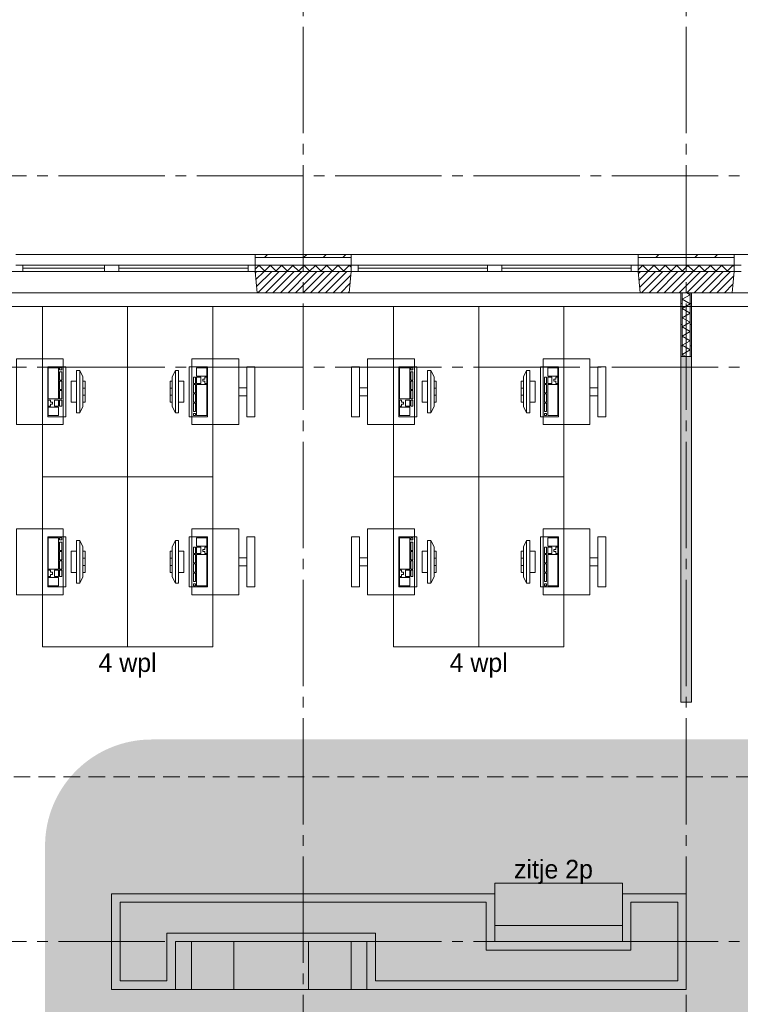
# Paper-space layout '19061B VOn 012b Plattegrond tweede verdieping' of a CAD drawing. Header units: millimetres. Extents: x 10 to 1052, y 0 to 594.
# Tile 34 of 50: x 496 to 564, y 399 to 491. Entities that reach past the tile are written whole.
import ezdxf
from ezdxf.xclip import XClip

# ---------------------------------------------------------------- set-up
doc = ezdxf.new("R2010")
doc.units = ezdxf.units.MM
doc.header["$MEASUREMENT"] = 0
doc.header["$XCLIPFRAME"] = 0
doc.linetypes.add('B0204', pattern=[13, 10, -1, 1, -1])
doc.linetypes.add('B0701', pattern=[2.3412, 1.56, -0.7812])
for name, color, linetype in [('21 Buitenwanden', 7, 'Continuous'), ('21 Buitenwanden Doorsnede-arcering', 7, 'Continuous'), ('21 Buitenwanden Laagscheidingslijnen', 7, 'Continuous'), ('21 Buitenwanden Ramen', 7, 'Continuous'), ('23 Vloeren', 7, 'Continuous'), ('67 Radiatoren - lijn', 7, 'Continuous'), ('82 Interieur', 7, 'Continuous'), ('A Stramien', 7, 'Continuous'), ('New_21 Vliesgevels', 7, 'Continuous'), ('New_21 Vliesgevels Doorsnede-arcering', 7, 'Continuous'), ('New_22 NC Binnenwanden', 7, 'Continuous'), ('New_22 NC Binnenwanden Doorsnede-arcering', 7, 'Continuous'), ('New_22 NC Binnenwanden Laagscheidingslijnen', 7, 'Continuous'), ('New_79 Vaste inrichting', 7, 'Continuous'), ('New_79 Vaste inrichting 2D arcering', 7, 'Continuous'), ('New_82 Interieur', 7, 'Continuous'), ('New_82 Interieur 2D arcering', 7, 'Continuous'), ('New_Z Ruimtebenaming', 7, 'Continuous'), ('Z Ruimtebenaming', 7, 'Continuous')]:
    doc.layers.add(name, color=color, linetype=linetype)
doc.styles.add('GENERATED_STYLE_5', font='txt')
pattern_1 = [(45, (162.7604, 134.7577), (-1.838478, 1.838478), []), (45, (161.8411, 135.677), (-1.838478, 1.838478), [1.95, -0.65, 0, -0.65])]
pattern_2 = [(225, (162.7604, 134.7577), (-0.5303301, 0.5303301), []), (315, (162.7604, 134.7577), (0.5303301, 0.5303301), [])]
pattern_3 = [(45, (162.76037, 134.7577), (-0.3535534, 0.3535534), [])]
pattern_4 = [(180, (162.7604, 134.7577), (0, 2), [])]

# ---------------------------------------------------------------- blocks, each defined once
blk = doc.blocks.new('*X99')
at = {"layer": 'New_22 NC Binnenwanden Doorsnede-arcering', "color": 7, "linetype": 'Continuous', "lineweight": 0}
for p, q in [((559.135, 465.579), (558.827, 465.758)), ((559.135, 465.579), (558.385, 465.146)), ((559.135, 464.713), (558.385, 465.146)), ((559.135, 464.713), (558.385, 464.28)), ((559.135, 463.847), (558.385, 464.28)), ((559.135, 463.847), (558.385, 463.414)), ((559.135, 462.981), (558.385, 463.414)), ((559.135, 462.981), (558.385, 462.548)), ((559.135, 462.115), (558.385, 462.548)), ((559.135, 462.115), (558.385, 461.682)), ((559.135, 461.249), (558.385, 461.682)), ((559.135, 461.249), (558.385, 460.816)), ((559.135, 460.383), (558.385, 460.816)), ((559.135, 460.383), (558.385, 459.95)), ((558.719, 459.758), (558.385, 459.95))]:
    blk.add_line(p, q, dxfattribs=at)
blk = doc.blocks.new('Drawing_2_1', base_point=(162.76, 134.758))
at = {"layer": '21 Buitenwanden Doorsnede-arcering', "linetype": 'Continuous', "lineweight": 0, "true_color": 0x000000}
h = blk.add_hatch(dxfattribs=at)
h.set_pattern_fill('160_Natuursteen_0001', color=18, style=0, pattern_type=2)
h.set_pattern_definition(pattern_1)
h.paths.add_polyline_path([(518.26, 469.058), (527.26, 469.058), (527.26, 469.358), (518.26, 469.358)])
h = blk.add_hatch(dxfattribs=at)
h.set_pattern_fill('160_Natuursteen_0001', color=18, style=0, pattern_type=2)
h.set_pattern_definition(pattern_1)
h.paths.add_polyline_path([(554.26, 469.058), (563.26, 469.058), (563.26, 469.358), (554.26, 469.358)])
h = blk.add_hatch(dxfattribs=at)
h.set_pattern_fill('415_Isolatie_ruit_0001', color=18, style=0, pattern_type=2)
h.set_pattern_definition(pattern_2)
h.paths.add_polyline_path([(518.26, 467.758), (527.26, 467.758), (527.26, 468.358), (518.26, 468.358)])
h = blk.add_hatch(dxfattribs=at)
h.set_pattern_fill('220_Gewapend_beton___pre_2B', color=18, style=0, pattern_type=2)
h.set_pattern_definition(pattern_3)
h.paths.add_polyline_path([(518.26, 467.758), (518.435, 465.758), (527.085, 465.758), (527.26, 467.758)])
h = blk.add_hatch(dxfattribs=at)
h.set_pattern_fill('415_Isolatie_ruit_0001', color=18, style=0, pattern_type=2)
h.set_pattern_definition(pattern_2)
h.paths.add_polyline_path([(554.26, 468.358), (554.26, 467.758), (563.26, 467.758), (563.26, 468.358)])
h = blk.add_hatch(dxfattribs=at)
h.set_pattern_fill('220_Gewapend_beton___pre_2B', color=18, style=0, pattern_type=2)
h.set_pattern_definition(pattern_3)
h.paths.add_polyline_path([(554.26, 467.758), (554.435, 465.758), (563.085, 465.758), (563.26, 467.758)])
at = {"layer": 'New_21 Vliesgevels Doorsnede-arcering', "linetype": 'Continuous', "lineweight": 0, "true_color": 0x80e2d7}
blk.add_hatch(color=121, dxfattribs=at).paths.add_polyline_path([(558.26, 459.758), (558.26, 427.258), (559.26, 427.258), (559.26, 459.758)])
at = {"layer": 'New_22 NC Binnenwanden Doorsnede-arcering', "linetype": 'Continuous', "lineweight": 0, "true_color": 0x000000}
h = blk.add_hatch(dxfattribs=at)
h.set_pattern_fill('930_Lijnen_vert_200_0001', color=18, style=0, pattern_type=2)
h.set_pattern_definition(pattern_4)
h.paths.add_polyline_path([(558.26, 465.758), (558.26, 459.758), (558.385, 459.758), (558.385, 465.758)])
h = blk.add_hatch(dxfattribs=at)
h.set_pattern_fill('930_Lijnen_vert_200_0001', color=18, style=0, pattern_type=2)
h.set_pattern_definition(pattern_4)
h.paths.add_polyline_path([(559.26, 459.758), (559.26, 465.758), (559.135, 465.758), (559.135, 459.758)])
at = {"layer": 'New_79 Vaste inrichting 2D arcering', "linetype": 'Continuous', "lineweight": 0, "true_color": 0xb7ca69}
for points in [[(540.76, 410.258), (540.76, 406.258), (552.76, 406.258), (552.76, 410.258)], [(540.76, 406.258), (540.76, 404.758), (552.76, 404.758), (552.76, 406.258)], [(512.26, 400.258), (512.26, 404.758), (510.76, 404.758), (510.76, 400.258)], [(516.26, 400.258), (516.26, 404.758), (512.26, 404.758), (512.26, 400.258)], [(523.26, 400.258), (527.26, 400.258), (527.26, 404.758), (523.26, 404.758)], [(527.26, 400.258), (528.76, 400.258), (528.76, 404.758), (527.26, 404.758)]]:
    blk.add_hatch(color=63, dxfattribs=at).paths.add_polyline_path(points)
at = {"layer": 'New_82 Interieur 2D arcering', "linetype": 'Continuous', "lineweight": 0, "true_color": 0xc9b395}
blk.add_hatch(color=253, dxfattribs=at).paths.add_polyline_path([(498.504, 396.258, 0.414214), (508.504, 386.258), (717.51, 386.258, 0.414214), (727.51, 396.258), (727.51, 413.758, 0.414214), (717.51, 423.758), (508.504, 423.758, 0.414214), (498.504, 413.758)])
at = {"layer": 'New_82 Interieur 2D arcering', "linetype": 'Continuous', "lineweight": 0, "true_color": 0xe6d6c2}
blk.add_hatch(color=254, dxfattribs=at).paths.add_polyline_path([(540.76, 409.258), (504.76, 409.258), (504.76, 400.258), (510.76, 400.258), (510.76, 404.758), (528.76, 404.758), (528.76, 400.258), (558.76, 400.258), (558.76, 409.258), (552.76, 409.258), (552.76, 404.758), (540.76, 404.758)])
at = {"layer": 'New_82 Interieur 2D arcering', "linetype": 'Continuous', "lineweight": 0, "true_color": 0xe8e8b0}
blk.add_hatch(color=254, dxfattribs=at).paths.add_polyline_path([(539.96, 408.458), (505.56, 408.458), (505.56, 401.058), (509.96, 401.058), (509.96, 405.558), (529.56, 405.558), (529.56, 401.058), (557.96, 401.058), (557.96, 408.458), (553.56, 408.458), (553.56, 403.958), (539.96, 403.958)])
at = {"layer": '21 Buitenwanden', "color": 2, "linetype": 'Continuous', "lineweight": 0}
for p, q in [((518.26, 469.358), (518.26, 469.058)), ((527.26, 469.358), (527.26, 469.058)), ((554.26, 469.358), (554.26, 469.058)), ((563.26, 469.358), (563.26, 469.058))]:
    blk.add_line(p, q, dxfattribs=at)
at = {"layer": '21 Buitenwanden', "color": 9, "linetype": 'Continuous', "lineweight": 0}
for p, q in [((518.26, 469.058), (518.26, 468.358)), ((527.26, 469.058), (527.26, 468.358)), ((554.26, 469.058), (554.26, 468.358)), ((563.26, 469.058), (563.26, 468.358))]:
    blk.add_line(p, q, dxfattribs=at)
at = {"layer": '21 Buitenwanden', "color": 1, "linetype": 'Continuous', "lineweight": 0}
for p, q in [((518.26, 468.358), (518.26, 467.758)), ((527.26, 468.358), (527.26, 467.758)), ((554.26, 468.358), (554.26, 467.758)), ((563.26, 468.358), (563.26, 467.758))]:
    blk.add_line(p, q, dxfattribs=at)
at = {"layer": '21 Buitenwanden', "color": 3, "linetype": 'Continuous', "lineweight": 0}
for p, q in [((518.26, 467.758), (518.435, 465.758)), ((527.26, 467.758), (527.085, 465.758)), ((554.26, 467.758), (554.435, 465.758)), ((563.26, 467.758), (563.085, 465.758))]:
    blk.add_line(p, q, dxfattribs=at)
at = {"layer": '21 Buitenwanden', "color": 2, "linetype": 'Continuous', "lineweight": 0, "flags": 128}
for points in [[(527.26, 469.358), (518.26, 469.358)], [(563.26, 469.358), (554.26, 469.358)]]:
    blk.add_lwpolyline(points, dxfattribs=at)
at = {"layer": '21 Buitenwanden', "color": 3, "linetype": 'Continuous', "lineweight": 0, "flags": 128}
for points in [[(518.435, 465.758), (527.085, 465.758)], [(554.435, 465.758), (563.085, 465.758)]]:
    blk.add_lwpolyline(points, dxfattribs=at)
at = {"layer": '21 Buitenwanden Laagscheidingslijnen', "color": 2, "linetype": 'Continuous', "lineweight": 0}
for p, q in [((527.26, 469.058), (518.26, 469.058)), ((563.26, 469.058), (554.26, 469.058))]:
    blk.add_line(p, q, dxfattribs=at)
at = {"layer": '21 Buitenwanden Laagscheidingslijnen', "color": 1, "linetype": 'Continuous', "lineweight": 0}
for p, q in [((527.26, 468.358), (518.26, 468.358)), ((563.26, 468.358), (554.26, 468.358))]:
    blk.add_line(p, q, dxfattribs=at)
at = {"layer": '21 Buitenwanden Laagscheidingslijnen', "color": 3, "linetype": 'Continuous', "lineweight": 0}
for p, q in [((527.26, 467.758), (518.26, 467.758)), ((563.26, 467.758), (554.26, 467.758))]:
    blk.add_line(p, q, dxfattribs=at)
at = {"layer": '21 Buitenwanden Ramen', "color": 9, "linetype": 'Continuous', "lineweight": 0}
for p, q in [((495.76, 469.358), (504.76, 469.358)), ((504.76, 469.358), (518.26, 469.358)), ((540.76, 469.358), (527.26, 469.358)), ((554.26, 469.358), (540.76, 469.358)), ((576.76, 469.358), (563.26, 469.358)), ((518.26, 469.058), (518.26, 468.358)), ((527.26, 469.058), (527.26, 468.358)), ((554.26, 469.058), (554.26, 468.358)), ((563.26, 469.058), (563.26, 468.358)), ((496.43, 468.358), (504.09, 468.358)), ((496.43, 468.058), (504.09, 468.058)), ((504.09, 467.758), (496.43, 467.758)), ((553.59, 468.358), (541.43, 468.358)), ((553.59, 468.058), (541.43, 468.058)), ((541.43, 467.758), (553.59, 467.758)), ((495.585, 465.758), (504.76, 465.758)), ((504.76, 465.758), (518.435, 465.758)), ((540.76, 465.758), (527.085, 465.758)), ((554.435, 465.758), (540.76, 465.758)), ((576.76, 465.758), (563.085, 465.758))]:
    blk.add_line(p, q, dxfattribs=at)
at = {"layer": '21 Buitenwanden Ramen', "color": 2, "linetype": 'Continuous', "lineweight": 0}
for p, q in [((518.26, 469.358), (518.26, 469.058)), ((527.26, 469.358), (527.26, 469.058)), ((554.26, 469.358), (554.26, 469.058)), ((563.26, 469.358), (563.26, 469.058))]:
    blk.add_line(p, q, dxfattribs=at)
at = {"layer": '21 Buitenwanden Ramen', "color": 1, "linetype": 'Continuous', "lineweight": 0}
for p, q in [((495.76, 468.358), (496.43, 468.358)), ((496.43, 467.758), (495.76, 467.758)), ((496.43, 468.358), (496.43, 467.758)), ((504.09, 467.758), (504.09, 468.358)), ((504.09, 468.358), (504.76, 468.358)), ((504.76, 467.758), (504.09, 467.758)), ((504.76, 468.358), (505.43, 468.358)), ((505.43, 467.758), (504.76, 467.758)), ((505.43, 468.358), (505.43, 467.758)), ((505.43, 468.358), (517.59, 468.358)), ((505.43, 468.058), (517.59, 468.058)), ((517.59, 467.758), (505.43, 467.758)), ((517.59, 467.758), (517.59, 468.358)), ((517.59, 468.358), (518.26, 468.358)), ((518.26, 467.758), (517.59, 467.758)), ((518.26, 468.358), (518.26, 467.758)), ((518.26, 468.358), (518.26, 467.758)), ((527.93, 468.358), (527.26, 468.358)), ((527.26, 468.358), (527.26, 467.758)), ((527.26, 468.358), (527.26, 467.758)), ((527.26, 467.758), (527.93, 467.758)), ((527.93, 467.758), (527.93, 468.358)), ((540.09, 468.358), (527.93, 468.358)), ((540.09, 468.058), (527.93, 468.058)), ((527.93, 467.758), (540.09, 467.758)), ((540.76, 468.358), (540.09, 468.358)), ((540.09, 468.358), (540.09, 467.758)), ((540.09, 467.758), (540.76, 467.758)), ((541.43, 468.358), (540.76, 468.358)), ((540.76, 467.758), (541.43, 467.758)), ((541.43, 467.758), (541.43, 468.358)), ((554.26, 468.358), (553.59, 468.358)), ((553.59, 468.358), (553.59, 467.758)), ((553.59, 467.758), (554.26, 467.758)), ((554.26, 468.358), (554.26, 467.758)), ((554.26, 468.358), (554.26, 467.758)), ((563.93, 468.358), (563.26, 468.358)), ((563.26, 468.358), (563.26, 467.758)), ((563.26, 468.358), (563.26, 467.758)), ((563.26, 467.758), (563.93, 467.758))]:
    blk.add_line(p, q, dxfattribs=at)
at = {"layer": '21 Buitenwanden Ramen', "color": 3, "linetype": 'Continuous', "lineweight": 0}
for p, q in [((518.26, 467.758), (518.435, 465.758)), ((527.26, 467.758), (527.085, 465.758)), ((554.26, 467.758), (554.435, 465.758)), ((563.26, 467.758), (563.085, 465.758))]:
    blk.add_line(p, q, dxfattribs=at)
at = {"layer": '23 Vloeren', "color": 1, "linetype": 'Continuous', "lineweight": 0, "flags": 128}
blk.add_lwpolyline([(808.76, 465.758), (380.76, 465.758), (380.76, 450.758), (286.76, 450.758), (286.76, 420.258), (250.56, 420.258), (250.56, 436.781), (234.26, 436.781), (234.26, 458.758), (286.76, 458.758), (286.76, 474.758), (234.26, 474.758), (164.76, 474.758), (164.76, 136.758)], dxfattribs=at)
at = {"layer": '67 Radiatoren - lijn', "color": 9, "linetype": 'Continuous', "lineweight": 0, "flags": 128}
blk.add_lwpolyline([(432.76, 464.458), (807.46, 464.458), (807.46, 433.758)], dxfattribs=at)
at = {"layer": 'A Stramien', "color": 9, "linetype": 'B0204', "lineweight": 0}
for p, q in [((522.76, 516.758), (522.76, 94.758)), ((558.76, 516.758), (558.76, 94.758)), ((122.76, 476.758), (850.76, 476.758)), ((122.76, 467.758), (850.76, 467.758)), ((122.76, 458.758), (850.76, 458.758)), ((122.76, 404.758), (850.76, 404.758))]:
    blk.add_line(p, q, dxfattribs=at)
at = {"layer": 'New_21 Vliesgevels', "color": 1, "linetype": 'Continuous', "lineweight": 0, "flags": 128}
for points in [[(558.26, 459.758), (558.26, 427.258)], [(559.26, 459.758), (558.26, 459.758)], [(559.26, 427.258), (559.26, 459.758)], [(558.26, 427.258), (559.26, 427.258)]]:
    blk.add_lwpolyline(points, dxfattribs=at)
at = {"layer": 'New_22 NC Binnenwanden', "color": 1, "linetype": 'Continuous', "lineweight": 0, "flags": 128}
for points in [[(559.26, 465.758), (558.26, 465.758)], [(558.26, 465.758), (558.26, 459.758)], [(559.26, 459.758), (559.26, 465.758)], [(558.26, 459.758), (559.26, 459.758)]]:
    blk.add_lwpolyline(points, dxfattribs=at)
at = {"layer": 'New_22 NC Binnenwanden Laagscheidingslijnen', "color": 1, "linetype": 'Continuous', "lineweight": 0}
for p, q in [((558.385, 465.758), (558.385, 459.758)), ((559.135, 459.758), (559.135, 465.758))]:
    blk.add_line(p, q, dxfattribs=at)
at = {"layer": 'New_79 Vaste inrichting', "color": 9, "linetype": 'Continuous', "lineweight": 0, "flags": 128}
for points in [[(540.76, 410.258), (552.76, 410.258), (552.76, 406.258), (540.76, 406.258)], [(540.76, 406.258), (552.76, 406.258), (552.76, 404.758), (540.76, 404.758)], [(512.26, 400.258), (512.26, 404.758), (510.76, 404.758), (510.76, 400.258)], [(516.26, 400.258), (516.26, 404.758), (512.26, 404.758), (512.26, 400.258)], [(523.26, 400.258), (523.26, 404.758), (527.26, 404.758), (527.26, 400.258)], [(527.26, 400.258), (527.26, 404.758), (528.76, 404.758), (528.76, 400.258)]]:
    blk.add_lwpolyline(points, close=True, dxfattribs=at)
at = {"layer": 'New_82 Interieur', "color": 1, "linetype": 'Continuous', "lineweight": 0}
for p, q in [((498.809, 458.71), (498.809, 455.772)), ((499.779, 458.71), (498.809, 458.71)), ((499.779, 455.772), (499.779, 458.71)), ((499.876, 458.71), (499.876, 458.514)), ((500.069, 458.71), (499.876, 458.71)), ((499.876, 458.514), (500.069, 458.514)), ((499.876, 458.318), (499.876, 457.535)), ((500.069, 458.318), (499.876, 458.318)), ((500.069, 458.514), (500.069, 458.71)), ((500.069, 457.535), (500.069, 458.318)), ((501.46, 458.458), (501.46, 454.458)), ((501.76, 458.458), (501.46, 458.458)), ((501.76, 454.458), (501.76, 458.458)), ((501.76, 458.458), (502.06, 457.858)), ((510.76, 458.458), (510.46, 457.858)), ((511.06, 458.458), (510.76, 458.458)), ((510.76, 458.458), (510.76, 454.458)), ((511.06, 454.458), (511.06, 458.458)), ((513.712, 458.71), (512.742, 458.71)), ((512.742, 458.71), (512.742, 457.927)), ((513.712, 457.927), (513.712, 458.71)), ((531.809, 458.71), (531.809, 455.772)), ((532.779, 458.71), (531.809, 458.71)), ((532.779, 455.772), (532.779, 458.71)), ((532.876, 458.71), (532.876, 458.514)), ((533.069, 458.71), (532.876, 458.71)), ((532.876, 458.514), (533.069, 458.514)), ((532.876, 458.318), (532.876, 457.535)), ((533.069, 458.318), (532.876, 458.318)), ((533.069, 458.514), (533.069, 458.71)), ((533.069, 457.535), (533.069, 458.318)), ((534.46, 458.458), (534.46, 454.458)), ((534.76, 458.458), (534.46, 458.458)), ((534.76, 454.458), (534.76, 458.458)), ((534.76, 458.458), (535.06, 457.858)), ((543.76, 458.458), (543.46, 457.858)), ((544.06, 458.458), (543.76, 458.458)), ((543.76, 458.458), (543.76, 454.458)), ((544.06, 454.458), (544.06, 458.458)), ((546.712, 458.71), (545.742, 458.71)), ((545.742, 458.71), (545.742, 457.927)), ((546.712, 457.927), (546.712, 458.71)), ((499.876, 457.535), (500.069, 457.535)), ((499.876, 457.437), (499.876, 456.654)), ((500.069, 457.437), (499.876, 457.437)), ((500.069, 456.654), (500.069, 457.437)), ((500.96, 457.458), (500.96, 455.458)), ((501.46, 457.458), (500.96, 457.458)), ((501.46, 455.458), (501.46, 457.458)), ((502.06, 457.858), (502.06, 455.058)), ((502.06, 457.458), (502.06, 455.458)), ((502.26, 457.458), (502.06, 457.458)), ((502.26, 455.458), (502.26, 457.458)), ((510.46, 457.458), (510.26, 457.458)), ((510.26, 457.458), (510.26, 455.458)), ((510.46, 455.058), (510.46, 457.858)), ((510.46, 455.458), (510.46, 457.458)), ((511.56, 457.458), (511.06, 457.458)), ((511.06, 457.458), (511.06, 455.458)), ((511.56, 455.458), (511.56, 457.458)), ((512.645, 457.829), (512.451, 457.829)), ((512.451, 457.829), (512.451, 457.241)), ((512.645, 457.241), (512.645, 457.829)), ((512.742, 457.927), (513.712, 457.927)), ((513.13, 457.829), (512.742, 457.829)), ((512.742, 457.829), (512.742, 457.241)), ((513.13, 457.241), (513.13, 457.829)), ((513.518, 457.633), (513.324, 457.633)), ((513.324, 457.633), (513.324, 457.437)), ((513.324, 457.437), (513.518, 457.437)), ((513.712, 457.829), (513.518, 457.829)), ((513.518, 457.829), (513.518, 457.633)), ((513.518, 457.437), (513.518, 457.241)), ((513.712, 457.241), (513.712, 457.829)), ((532.876, 457.535), (533.069, 457.535)), ((532.876, 457.437), (532.876, 456.654)), ((533.069, 457.437), (532.876, 457.437)), ((533.069, 456.654), (533.069, 457.437)), ((533.96, 457.458), (533.96, 455.458)), ((534.46, 457.458), (533.96, 457.458)), ((534.46, 455.458), (534.46, 457.458)), ((535.06, 457.858), (535.06, 455.058)), ((535.06, 457.458), (535.06, 455.458)), ((535.26, 457.458), (535.06, 457.458)), ((535.26, 455.458), (535.26, 457.458)), ((543.46, 457.458), (543.26, 457.458)), ((543.26, 457.458), (543.26, 455.458)), ((543.46, 455.058), (543.46, 457.858)), ((543.46, 455.458), (543.46, 457.458)), ((544.56, 457.458), (544.06, 457.458)), ((544.06, 457.458), (544.06, 455.458)), ((544.56, 455.458), (544.56, 457.458)), ((545.645, 457.829), (545.451, 457.829)), ((545.451, 457.829), (545.451, 457.241)), ((545.645, 457.241), (545.645, 457.829)), ((545.742, 457.927), (546.712, 457.927)), ((546.13, 457.829), (545.742, 457.829)), ((545.742, 457.829), (545.742, 457.241)), ((546.13, 457.241), (546.13, 457.829)), ((546.518, 457.633), (546.324, 457.633)), ((546.324, 457.633), (546.324, 457.437)), ((546.324, 457.437), (546.518, 457.437)), ((546.712, 457.829), (546.518, 457.829)), ((546.518, 457.829), (546.518, 457.633)), ((546.518, 457.437), (546.518, 457.241)), ((546.712, 457.241), (546.712, 457.829)), ((499.876, 456.654), (500.069, 456.654)), ((499.876, 456.556), (499.876, 455.772)), ((500.069, 456.556), (499.876, 456.556)), ((500.069, 455.772), (500.069, 456.556)), ((502.06, 456.791), (502.26, 456.791)), ((510.46, 456.791), (510.26, 456.791)), ((512.451, 457.241), (512.645, 457.241)), ((512.645, 457.143), (512.451, 457.143)), ((512.451, 457.143), (512.451, 456.36)), ((512.645, 456.36), (512.645, 457.143)), ((512.742, 457.241), (513.13, 457.241)), ((513.712, 457.143), (512.742, 457.143)), ((512.742, 457.143), (512.742, 454.206)), ((513.518, 457.241), (513.712, 457.241)), ((513.712, 454.206), (513.712, 457.143)), ((532.876, 456.654), (533.069, 456.654)), ((532.876, 456.556), (532.876, 455.772)), ((533.069, 456.556), (532.876, 456.556)), ((533.069, 455.772), (533.069, 456.556)), ((535.06, 456.791), (535.26, 456.791)), ((543.46, 456.791), (543.26, 456.791)), ((545.451, 457.241), (545.645, 457.241)), ((545.645, 457.143), (545.451, 457.143)), ((545.451, 457.143), (545.451, 456.36)), ((545.645, 456.36), (545.645, 457.143)), ((545.742, 457.241), (546.13, 457.241)), ((546.712, 457.143), (545.742, 457.143)), ((545.742, 457.143), (545.742, 454.206)), ((546.518, 457.241), (546.712, 457.241)), ((546.712, 454.206), (546.712, 457.143)), ((498.809, 455.772), (499.779, 455.772)), ((498.809, 455.674), (498.809, 455.087)), ((499.003, 455.674), (498.809, 455.674)), ((499.003, 455.479), (499.003, 455.674)), ((499.197, 455.479), (499.003, 455.479)), ((499.197, 455.283), (499.197, 455.479)), ((499.391, 455.674), (499.391, 455.087)), ((499.779, 455.674), (499.391, 455.674)), ((499.779, 455.087), (499.779, 455.674)), ((499.876, 455.772), (500.069, 455.772)), ((499.876, 455.674), (499.876, 455.087)), ((500.069, 455.674), (499.876, 455.674)), ((500.069, 455.087), (500.069, 455.674)), ((500.96, 455.458), (501.46, 455.458)), ((502.06, 456.124), (502.26, 456.124)), ((502.06, 455.458), (502.26, 455.458)), ((510.46, 456.124), (510.26, 456.124)), ((510.26, 455.458), (510.46, 455.458)), ((511.06, 455.458), (511.56, 455.458)), ((512.451, 456.36), (512.645, 456.36)), ((512.645, 456.262), (512.451, 456.262)), ((512.451, 456.262), (512.451, 455.479)), ((512.451, 455.479), (512.645, 455.479)), ((512.645, 455.479), (512.645, 456.262)), ((531.809, 455.772), (532.779, 455.772)), ((531.809, 455.674), (531.809, 455.087)), ((532.003, 455.674), (531.809, 455.674)), ((532.003, 455.479), (532.003, 455.674)), ((532.197, 455.479), (532.003, 455.479)), ((532.197, 455.283), (532.197, 455.479)), ((532.391, 455.674), (532.391, 455.087)), ((532.779, 455.674), (532.391, 455.674)), ((532.779, 455.087), (532.779, 455.674)), ((532.876, 455.772), (533.069, 455.772)), ((532.876, 455.674), (532.876, 455.087)), ((533.069, 455.674), (532.876, 455.674)), ((533.069, 455.087), (533.069, 455.674)), ((533.96, 455.458), (534.46, 455.458)), ((535.06, 456.124), (535.26, 456.124)), ((535.06, 455.458), (535.26, 455.458)), ((543.46, 456.124), (543.26, 456.124)), ((543.26, 455.458), (543.46, 455.458)), ((544.06, 455.458), (544.56, 455.458)), ((545.451, 456.36), (545.645, 456.36)), ((545.645, 456.262), (545.451, 456.262)), ((545.451, 456.262), (545.451, 455.479)), ((545.451, 455.479), (545.645, 455.479)), ((545.645, 455.479), (545.645, 456.262)), ((498.809, 455.087), (499.003, 455.087)), ((498.809, 454.989), (498.809, 454.206)), ((499.779, 454.989), (498.809, 454.989)), ((499.003, 455.087), (499.003, 455.283)), ((499.003, 455.283), (499.197, 455.283)), ((499.391, 455.087), (499.779, 455.087)), ((499.779, 454.206), (499.779, 454.989)), ((499.876, 455.087), (500.069, 455.087)), ((501.76, 454.458), (502.06, 455.058)), ((510.76, 454.458), (510.46, 455.058)), ((512.645, 455.381), (512.451, 455.381)), ((512.451, 455.381), (512.451, 454.597)), ((512.451, 454.597), (512.645, 454.597)), ((512.645, 454.597), (512.645, 455.381)), ((531.809, 455.087), (532.003, 455.087)), ((531.809, 454.989), (531.809, 454.206)), ((532.779, 454.989), (531.809, 454.989)), ((532.003, 455.087), (532.003, 455.283)), ((532.003, 455.283), (532.197, 455.283)), ((532.391, 455.087), (532.779, 455.087)), ((532.779, 454.206), (532.779, 454.989)), ((532.876, 455.087), (533.069, 455.087)), ((534.76, 454.458), (535.06, 455.058)), ((543.76, 454.458), (543.46, 455.058)), ((545.645, 455.381), (545.451, 455.381)), ((545.451, 455.381), (545.451, 454.597)), ((545.451, 454.597), (545.645, 454.597)), ((545.645, 454.597), (545.645, 455.381)), ((498.809, 454.206), (499.779, 454.206)), ((501.46, 454.458), (501.76, 454.458)), ((510.76, 454.458), (511.06, 454.458)), ((512.645, 454.402), (512.451, 454.402)), ((512.451, 454.402), (512.451, 454.206)), ((512.451, 454.206), (512.645, 454.206)), ((512.645, 454.206), (512.645, 454.402)), ((512.742, 454.206), (513.712, 454.206)), ((531.809, 454.206), (532.779, 454.206)), ((534.46, 454.458), (534.76, 454.458)), ((543.76, 454.458), (544.06, 454.458)), ((545.645, 454.402), (545.451, 454.402)), ((545.451, 454.402), (545.451, 454.206)), ((545.451, 454.206), (545.645, 454.206)), ((545.645, 454.206), (545.645, 454.402)), ((545.742, 454.206), (546.712, 454.206)), ((498.809, 442.71), (498.809, 439.772)), ((499.779, 442.71), (498.809, 442.71)), ((499.779, 439.772), (499.779, 442.71)), ((499.876, 442.71), (499.876, 442.514)), ((500.069, 442.71), (499.876, 442.71)), ((499.876, 442.514), (500.069, 442.514)), ((500.069, 442.514), (500.069, 442.71)), ((513.712, 442.71), (512.742, 442.71)), ((512.742, 442.71), (512.742, 441.927)), ((513.712, 441.927), (513.712, 442.71)), ((531.809, 442.71), (531.809, 439.772)), ((532.779, 442.71), (531.809, 442.71)), ((532.779, 439.772), (532.779, 442.71)), ((532.876, 442.71), (532.876, 442.514)), ((533.069, 442.71), (532.876, 442.71)), ((532.876, 442.514), (533.069, 442.514)), ((533.069, 442.514), (533.069, 442.71)), ((546.712, 442.71), (545.742, 442.71)), ((545.742, 442.71), (545.742, 441.927)), ((546.712, 441.927), (546.712, 442.71)), ((499.876, 442.318), (499.876, 441.535)), ((500.069, 442.318), (499.876, 442.318)), ((500.069, 441.535), (500.069, 442.318)), ((501.46, 442.458), (501.46, 438.458)), ((501.76, 442.458), (501.46, 442.458)), ((501.76, 438.458), (501.76, 442.458)), ((501.76, 442.458), (502.06, 441.858)), ((502.06, 441.858), (502.06, 439.058)), ((510.76, 442.458), (510.46, 441.858)), ((510.46, 439.058), (510.46, 441.858)), ((511.06, 442.458), (510.76, 442.458)), ((510.76, 442.458), (510.76, 438.458)), ((511.06, 438.458), (511.06, 442.458)), ((512.645, 441.829), (512.451, 441.829)), ((512.451, 441.829), (512.451, 441.241)), ((512.645, 441.241), (512.645, 441.829)), ((512.742, 441.927), (513.712, 441.927)), ((513.13, 441.829), (512.742, 441.829)), ((512.742, 441.829), (512.742, 441.241)), ((513.13, 441.241), (513.13, 441.829)), ((513.518, 441.633), (513.324, 441.633)), ((513.324, 441.633), (513.324, 441.437)), ((513.712, 441.829), (513.518, 441.829)), ((513.518, 441.829), (513.518, 441.633)), ((513.712, 441.241), (513.712, 441.829)), ((532.876, 442.318), (532.876, 441.535)), ((533.069, 442.318), (532.876, 442.318)), ((533.069, 441.535), (533.069, 442.318)), ((534.46, 442.458), (534.46, 438.458)), ((534.76, 442.458), (534.46, 442.458)), ((534.76, 438.458), (534.76, 442.458)), ((534.76, 442.458), (535.06, 441.858)), ((535.06, 441.858), (535.06, 439.058)), ((543.76, 442.458), (543.46, 441.858)), ((543.46, 439.058), (543.46, 441.858)), ((544.06, 442.458), (543.76, 442.458)), ((543.76, 442.458), (543.76, 438.458)), ((544.06, 438.458), (544.06, 442.458)), ((545.645, 441.829), (545.451, 441.829)), ((545.451, 441.829), (545.451, 441.241)), ((545.645, 441.241), (545.645, 441.829)), ((545.742, 441.927), (546.712, 441.927)), ((546.13, 441.829), (545.742, 441.829)), ((545.742, 441.829), (545.742, 441.241)), ((546.13, 441.241), (546.13, 441.829)), ((546.518, 441.633), (546.324, 441.633)), ((546.324, 441.633), (546.324, 441.437)), ((546.712, 441.829), (546.518, 441.829)), ((546.518, 441.829), (546.518, 441.633)), ((546.712, 441.241), (546.712, 441.829)), ((499.876, 441.535), (500.069, 441.535)), ((499.876, 441.437), (499.876, 440.654)), ((500.069, 441.437), (499.876, 441.437)), ((499.876, 440.654), (500.069, 440.654)), ((500.069, 440.654), (500.069, 441.437)), ((500.96, 441.458), (500.96, 439.458)), ((501.46, 441.458), (500.96, 441.458)), ((501.46, 439.458), (501.46, 441.458)), ((502.06, 441.458), (502.06, 439.458)), ((502.26, 441.458), (502.06, 441.458)), ((502.06, 440.791), (502.26, 440.791)), ((502.26, 439.458), (502.26, 441.458)), ((510.46, 441.458), (510.26, 441.458)), ((510.26, 441.458), (510.26, 439.458)), ((510.46, 440.791), (510.26, 440.791)), ((510.46, 439.458), (510.46, 441.458)), ((511.56, 441.458), (511.06, 441.458)), ((511.06, 441.458), (511.06, 439.458)), ((511.56, 439.458), (511.56, 441.458)), ((512.451, 441.241), (512.645, 441.241)), ((512.645, 441.143), (512.451, 441.143)), ((512.451, 441.143), (512.451, 440.36)), ((512.645, 440.36), (512.645, 441.143)), ((512.742, 441.241), (513.13, 441.241)), ((513.712, 441.143), (512.742, 441.143)), ((512.742, 441.143), (512.742, 438.206)), ((513.324, 441.437), (513.518, 441.437)), ((513.518, 441.437), (513.518, 441.241)), ((513.518, 441.241), (513.712, 441.241)), ((513.712, 438.206), (513.712, 441.143)), ((532.876, 441.535), (533.069, 441.535)), ((532.876, 441.437), (532.876, 440.654)), ((533.069, 441.437), (532.876, 441.437)), ((532.876, 440.654), (533.069, 440.654)), ((533.069, 440.654), (533.069, 441.437)), ((533.96, 441.458), (533.96, 439.458)), ((534.46, 441.458), (533.96, 441.458)), ((534.46, 439.458), (534.46, 441.458)), ((535.06, 441.458), (535.06, 439.458)), ((535.26, 441.458), (535.06, 441.458)), ((535.06, 440.791), (535.26, 440.791)), ((535.26, 439.458), (535.26, 441.458)), ((543.46, 441.458), (543.26, 441.458)), ((543.26, 441.458), (543.26, 439.458)), ((543.46, 440.791), (543.26, 440.791)), ((543.46, 439.458), (543.46, 441.458)), ((544.56, 441.458), (544.06, 441.458)), ((544.06, 441.458), (544.06, 439.458)), ((544.56, 439.458), (544.56, 441.458)), ((545.451, 441.241), (545.645, 441.241)), ((545.645, 441.143), (545.451, 441.143)), ((545.451, 441.143), (545.451, 440.36)), ((545.645, 440.36), (545.645, 441.143)), ((545.742, 441.241), (546.13, 441.241)), ((546.712, 441.143), (545.742, 441.143)), ((545.742, 441.143), (545.742, 438.206)), ((546.324, 441.437), (546.518, 441.437)), ((546.518, 441.437), (546.518, 441.241)), ((546.518, 441.241), (546.712, 441.241)), ((546.712, 438.206), (546.712, 441.143)), ((498.809, 439.772), (499.779, 439.772)), ((499.876, 440.556), (499.876, 439.772)), ((500.069, 440.556), (499.876, 440.556)), ((499.876, 439.772), (500.069, 439.772)), ((500.069, 439.772), (500.069, 440.556)), ((502.06, 440.124), (502.26, 440.124)), ((510.46, 440.124), (510.26, 440.124)), ((512.451, 440.36), (512.645, 440.36)), ((512.645, 440.262), (512.451, 440.262)), ((512.451, 440.262), (512.451, 439.479)), ((512.645, 439.479), (512.645, 440.262)), ((531.809, 439.772), (532.779, 439.772)), ((532.876, 440.556), (532.876, 439.772)), ((533.069, 440.556), (532.876, 440.556)), ((532.876, 439.772), (533.069, 439.772)), ((533.069, 439.772), (533.069, 440.556)), ((535.06, 440.124), (535.26, 440.124)), ((543.46, 440.124), (543.26, 440.124)), ((545.451, 440.36), (545.645, 440.36)), ((545.645, 440.262), (545.451, 440.262)), ((545.451, 440.262), (545.451, 439.479)), ((545.645, 439.479), (545.645, 440.262)), ((498.809, 439.674), (498.809, 439.087)), ((499.003, 439.674), (498.809, 439.674)), ((498.809, 439.087), (499.003, 439.087)), ((498.809, 438.989), (498.809, 438.206)), ((499.779, 438.989), (498.809, 438.989)), ((499.003, 439.479), (499.003, 439.674)), ((499.197, 439.479), (499.003, 439.479)), ((499.003, 439.087), (499.003, 439.283)), ((499.003, 439.283), (499.197, 439.283)), ((499.197, 439.283), (499.197, 439.479)), ((499.391, 439.674), (499.391, 439.087)), ((499.779, 439.674), (499.391, 439.674)), ((499.391, 439.087), (499.779, 439.087)), ((499.779, 439.087), (499.779, 439.674)), ((499.779, 438.206), (499.779, 438.989)), ((499.876, 439.674), (499.876, 439.087)), ((500.069, 439.674), (499.876, 439.674)), ((499.876, 439.087), (500.069, 439.087)), ((500.069, 439.087), (500.069, 439.674)), ((500.96, 439.458), (501.46, 439.458)), ((501.76, 438.458), (502.06, 439.058)), ((502.06, 439.458), (502.26, 439.458)), ((510.26, 439.458), (510.46, 439.458)), ((510.76, 438.458), (510.46, 439.058)), ((511.06, 439.458), (511.56, 439.458)), ((512.451, 439.479), (512.645, 439.479)), ((512.645, 439.381), (512.451, 439.381)), ((512.451, 439.381), (512.451, 438.597)), ((512.645, 438.597), (512.645, 439.381)), ((531.809, 439.674), (531.809, 439.087)), ((532.003, 439.674), (531.809, 439.674)), ((531.809, 439.087), (532.003, 439.087)), ((531.809, 438.989), (531.809, 438.206)), ((532.779, 438.989), (531.809, 438.989)), ((532.003, 439.479), (532.003, 439.674)), ((532.197, 439.479), (532.003, 439.479)), ((532.003, 439.087), (532.003, 439.283)), ((532.003, 439.283), (532.197, 439.283)), ((532.197, 439.283), (532.197, 439.479)), ((532.391, 439.674), (532.391, 439.087)), ((532.779, 439.674), (532.391, 439.674)), ((532.391, 439.087), (532.779, 439.087)), ((532.779, 439.087), (532.779, 439.674)), ((532.779, 438.206), (532.779, 438.989)), ((532.876, 439.674), (532.876, 439.087)), ((533.069, 439.674), (532.876, 439.674)), ((532.876, 439.087), (533.069, 439.087)), ((533.069, 439.087), (533.069, 439.674)), ((533.96, 439.458), (534.46, 439.458)), ((534.76, 438.458), (535.06, 439.058)), ((535.06, 439.458), (535.26, 439.458)), ((543.26, 439.458), (543.46, 439.458)), ((543.76, 438.458), (543.46, 439.058)), ((544.06, 439.458), (544.56, 439.458)), ((545.451, 439.479), (545.645, 439.479)), ((545.645, 439.381), (545.451, 439.381)), ((545.451, 439.381), (545.451, 438.597)), ((545.645, 438.597), (545.645, 439.381)), ((498.809, 438.206), (499.779, 438.206)), ((501.46, 438.458), (501.76, 438.458)), ((510.76, 438.458), (511.06, 438.458)), ((512.451, 438.597), (512.645, 438.597)), ((512.645, 438.402), (512.451, 438.402)), ((512.451, 438.402), (512.451, 438.206)), ((512.451, 438.206), (512.645, 438.206)), ((512.645, 438.206), (512.645, 438.402)), ((512.742, 438.206), (513.712, 438.206)), ((531.809, 438.206), (532.779, 438.206)), ((534.46, 438.458), (534.76, 438.458)), ((543.76, 438.458), (544.06, 438.458)), ((545.451, 438.597), (545.645, 438.597)), ((545.645, 438.402), (545.451, 438.402)), ((545.451, 438.402), (545.451, 438.206)), ((545.451, 438.206), (545.645, 438.206)), ((545.645, 438.206), (545.645, 438.402)), ((545.742, 438.206), (546.712, 438.206))]:
    blk.add_line(p, q, dxfattribs=at)
at = {"layer": 'New_82 Interieur', "color": 1, "linetype": 'Continuous', "lineweight": 0, "flags": 128}
for points in [[(506.26, 464.458), (506.26, 448.458), (498.26, 448.458), (498.26, 464.458)], [(506.26, 464.458), (506.26, 448.458), (514.26, 448.458), (514.26, 464.458)], [(539.26, 464.458), (539.26, 448.458), (531.26, 448.458), (531.26, 464.458)], [(539.26, 464.458), (539.26, 448.458), (547.26, 448.458), (547.26, 464.458)], [(500.21, 459.558), (500.21, 453.358), (495.81, 453.358), (495.81, 459.558)], [(512.31, 459.558), (512.31, 453.358), (516.71, 453.358), (516.71, 459.558)], [(533.21, 459.558), (533.21, 453.358), (528.81, 453.358), (528.81, 459.558)], [(545.31, 459.558), (545.31, 453.358), (549.71, 453.358), (549.71, 459.558)], [(500.46, 458.808), (498.76, 458.808), (498.76, 454.108), (500.46, 454.108)], [(512.06, 454.108), (513.76, 454.108), (513.76, 458.808), (512.06, 458.808)], [(518.21, 458.808), (517.46, 458.808), (517.46, 454.108), (518.21, 454.108)], [(527.31, 458.808), (528.06, 458.808), (528.06, 454.108), (527.31, 454.108)], [(533.46, 458.808), (531.76, 458.808), (531.76, 454.108), (533.46, 454.108)], [(545.06, 454.108), (546.76, 454.108), (546.76, 458.808), (545.06, 458.808)], [(551.21, 458.808), (550.46, 458.808), (550.46, 454.108), (551.21, 454.108)], [(516.71, 456.083), (517.46, 456.083), (517.46, 456.833), (516.71, 456.833)], [(528.81, 456.083), (528.06, 456.083), (528.06, 456.833), (528.81, 456.833)], [(549.71, 456.083), (550.46, 456.083), (550.46, 456.833), (549.71, 456.833)], [(506.26, 448.458), (506.26, 432.458), (498.26, 432.458), (498.26, 448.458)], [(506.26, 448.458), (506.26, 432.458), (514.26, 432.458), (514.26, 448.458)], [(539.26, 448.458), (539.26, 432.458), (531.26, 432.458), (531.26, 448.458)], [(539.26, 448.458), (539.26, 432.458), (547.26, 432.458), (547.26, 448.458)], [(500.21, 443.558), (500.21, 437.358), (495.81, 437.358), (495.81, 443.558)], [(512.31, 443.558), (512.31, 437.358), (516.71, 437.358), (516.71, 443.558)], [(533.21, 443.558), (533.21, 437.358), (528.81, 437.358), (528.81, 443.558)], [(545.31, 443.558), (545.31, 437.358), (549.71, 437.358), (549.71, 443.558)], [(500.46, 442.808), (498.76, 442.808), (498.76, 438.108), (500.46, 438.108)], [(512.06, 438.108), (513.76, 438.108), (513.76, 442.808), (512.06, 442.808)], [(518.21, 442.808), (517.46, 442.808), (517.46, 438.108), (518.21, 438.108)], [(527.31, 442.808), (528.06, 442.808), (528.06, 438.108), (527.31, 438.108)], [(533.46, 442.808), (531.76, 442.808), (531.76, 438.108), (533.46, 438.108)], [(545.06, 438.108), (546.76, 438.108), (546.76, 442.808), (545.06, 442.808)], [(551.21, 442.808), (550.46, 442.808), (550.46, 438.108), (551.21, 438.108)], [(516.71, 440.083), (517.46, 440.083), (517.46, 440.833), (516.71, 440.833)], [(528.81, 440.083), (528.06, 440.083), (528.06, 440.833), (528.81, 440.833)], [(549.71, 440.083), (550.46, 440.083), (550.46, 440.833), (549.71, 440.833)], [(540.76, 409.258), (504.76, 409.258), (504.76, 400.258), (510.76, 400.258), (510.76, 404.758), (528.76, 404.758), (528.76, 400.258), (558.76, 400.258), (558.76, 409.258), (552.76, 409.258), (552.76, 404.758), (540.76, 404.758)], [(539.96, 408.458), (505.56, 408.458), (505.56, 401.058), (509.96, 401.058), (509.96, 405.558), (529.56, 405.558), (529.56, 401.058), (557.96, 401.058), (557.96, 408.458), (553.56, 408.458), (553.56, 403.958), (539.96, 403.958)], [(516.26, 400.258), (523.26, 400.258), (523.26, 404.758), (516.26, 404.758)]]:
    blk.add_lwpolyline(points, close=True, dxfattribs=at)
at = {"layer": 'New_Z Ruimtebenaming', "color": 9, "linetype": 'B0701', "lineweight": 0, "flags": 128}
blk.add_lwpolyline([(738.26, 420.258), (432.76, 420.258)], dxfattribs=at)
at = {"layer": 'Z Ruimtebenaming', "color": 4, "linetype": 'Continuous', "lineweight": 0}
blk.add_blockref('*X99', (0, 0), dxfattribs=at)
at = {"layer": '82 Interieur', "color": 9, "linetype": 'Continuous', "lineweight": 0, "char_height": 1.75, "attachment_point": 8, "style": 'GENERATED_STYLE_5'}
for s, insert in [('\\A1;{\\pqc;\\fSanuk-Regular|b0|i0|c0|p2;4\\fSanuk-Regular|b0|i0|c0|p2; wpl}', (506.26, 429.58)), ('\\A1;{\\pqc;\\fSanuk-Regular|b0|i0|c0|p2;4\\fSanuk-Regular|b0|i0|c0|p2; wpl}', (539.26, 429.58)), ('\\A1;{\\pqc;\\fSanuk-Regular|b0|i0|c0|p2;zitje\\fSanuk-Regular|b0|i0|c0|p2; 2p}', (546.287, 410.166))]:
    blk.add_mtext(s, dxfattribs=dict(at, insert=insert))

psp = doc.layouts.new('19061B VOn 012b Plattegrond tweede verdieping')

# ---------------------------------------------------------------- block references
at = {"color": 4, "linetype": 'Continuous', "lineweight": 0}
ref = psp.add_blockref('Drawing_2_1', (162.76, 134.758), dxfattribs=at)
XClip(ref).set_block_clipping_path([(63.602702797, 41.749456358), (869.5607390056, 554.9340651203)])

doc.saveas('drawing.dxf')
